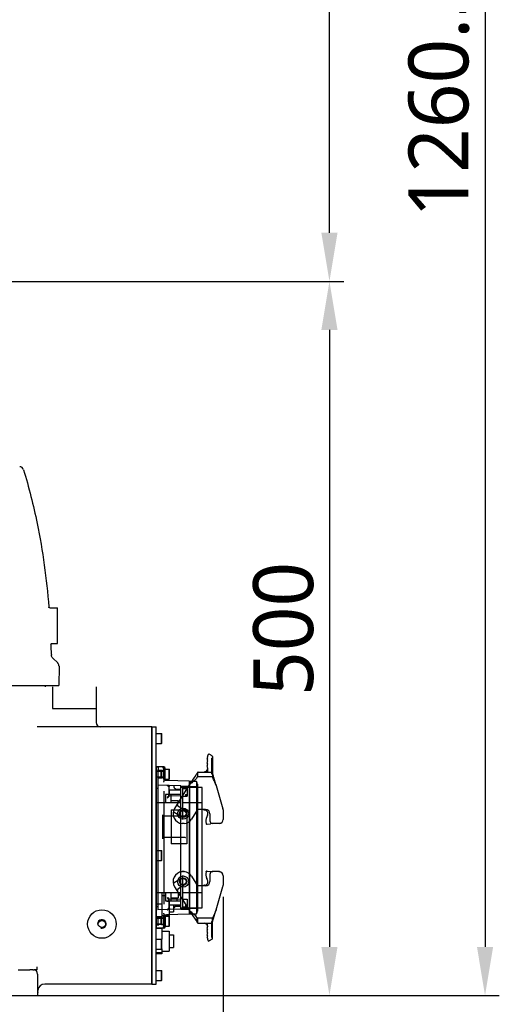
# Model space of a CAD drawing. Header units: millimetres. Extents: x 7426 to 8300, y 124 to 421.
# Tile 51 of 130: x 8040 to 8057, y 222 to 257. Entities that reach past the tile are written whole.
import ezdxf

# ---------------------------------------------------------------- set-up
doc = ezdxf.new("R2010")
doc.units = ezdxf.units.MM
doc.linetypes.add('BANKLINE1', pattern=[5.5, 4, -1.5])
doc.layers.add('00_COMPONENTS', color=7, linetype='BANKLINE1')
doc.layers.add('外形图', color=7, linetype='Continuous')
doc.styles.add('微软雅黑', font='msyh.ttc')
doc.dimstyles.new('尺寸标注_1_20比例', dxfattribs={"dimtxt": 2.1, "dimasz": 1.7, "dimexe": 0.5, "dimexo": 0.4, "dimgap": 0.5, "dimtad": 1, "dimdec": 1, "dimlfac": 20, "dimdsep": 46, "dimtxsty": '微软雅黑', "dimcen": 0.09, "dimadec": 0, "dimazin": 0, "dimtp": 0.01, "dimtm": 0.01, "dimtfac": 1, "dimtdec": 1, "dimtofl": 0, "dimtmove": 0, "dimatfit": 3, "dimfxl": 1, "dimtolj": 1, "dimarcsym": 0})

# ---------------------------------------------------------------- blocks, each defined once
blk = doc.blocks.new('*D1463')
at = {"layer": 'Defpoints', "color": 0}
for p in [(8040.761, 247.468), (8040.304, 222.468), (8051.129, 222.468)]:
    blk.add_point(p, dxfattribs=at)
at = {"layer": '外形图', "color": 0, "linetype": 'Continuous', "lineweight": -2}
for p, q in [((8041.161, 247.468), (8051.629, 247.468)), ((8051.129, 245.768), (8051.129, 224.168)), ((8040.704, 222.468), (8051.629, 222.468))]:
    blk.add_line(p, q, dxfattribs=at)
at = {"layer": '外形图', "color": 0}
for points in [[(8051.413, 245.768), (8050.846, 245.768), (8051.129, 247.468)], [(8050.846, 224.168), (8051.413, 224.168), (8051.129, 222.468)]]:
    blk.add_solid(points, dxfattribs=at)
at = {"layer": '外形图', "color": 0, "insert": (8048.458, 235.301), "char_height": 2.1, "attachment_point": 2, "rotation": 90, "style": '微软雅黑'}
blk.add_mtext('\\A1;500', dxfattribs=at)
blk = doc.blocks.new('*D1464')
at = {"layer": 'Defpoints', "color": 0}
for p in [(8029.55, 277.969), (8051.129, 277.969), (8033.657, 247.468)]:
    blk.add_point(p, dxfattribs=at)
at = {"layer": '外形图', "color": 0, "linetype": 'Continuous', "lineweight": -2}
for p, q in [((8029.95, 277.969), (8051.629, 277.969)), ((8051.129, 249.168), (8051.129, 276.269)), ((8034.057, 247.468), (8051.629, 247.468))]:
    blk.add_line(p, q, dxfattribs=at)
at = {"layer": '外形图', "color": 0}
for points in [[(8051.413, 276.269), (8050.846, 276.269), (8051.129, 277.969)], [(8050.846, 249.168), (8051.413, 249.168), (8051.129, 247.468)]]:
    blk.add_solid(points, dxfattribs=at)
at = {"layer": '外形图', "color": 0, "insert": (8048.448, 262.719), "char_height": 2.1, "attachment_point": 2, "rotation": 90, "style": '微软雅黑'}
blk.add_mtext('\\A1;610', dxfattribs=at)
blk = doc.blocks.new('*D1472')
at = {"layer": 'Defpoints', "color": 0}
for p in [(8026.827, 285.494), (8039.95, 222.468), (8056.58, 222.468)]:
    blk.add_point(p, dxfattribs=at)
at = {"layer": '外形图', "color": 0, "linetype": 'Continuous', "lineweight": -2}
for p, q in [((8027.227, 285.494), (8057.08, 285.494)), ((8056.58, 283.794), (8056.58, 224.168)), ((8040.35, 222.468), (8057.08, 222.468))]:
    blk.add_line(p, q, dxfattribs=at)
at = {"layer": '外形图', "color": 0}
for points in [[(8056.864, 283.794), (8056.297, 283.794), (8056.58, 285.494)], [(8056.297, 224.168), (8056.864, 224.168), (8056.58, 222.468)]]:
    blk.add_solid(points, dxfattribs=at)
at = {"layer": '外形图', "color": 0, "insert": (8053.898, 253.981), "char_height": 2.1, "attachment_point": 2, "rotation": 90, "style": '微软雅黑'}
blk.add_mtext('\\A1;1260.5', dxfattribs=at)
blk = doc.blocks.new('*D1473')
at = {"layer": 'Defpoints', "color": 0}
for p in [(8047.403, 226.326), (8033.657, 222.548), (8033.657, 208.882)]:
    blk.add_point(p, dxfattribs=at)
at = {"layer": '外形图', "color": 0, "linetype": 'Continuous', "lineweight": -2}
for p, q in [((8047.403, 225.926), (8047.403, 208.382)), ((8033.657, 222.148), (8033.657, 208.382)), ((8045.703, 208.882), (8035.357, 208.882))]:
    blk.add_line(p, q, dxfattribs=at)
at = {"layer": '外形图', "color": 0}
for points in [[(8035.357, 209.165), (8035.357, 208.599), (8033.657, 208.882)], [(8045.703, 208.599), (8045.703, 209.165), (8047.403, 208.882)]]:
    blk.add_solid(points, dxfattribs=at)
at = {"layer": '外形图', "color": 0, "insert": (8040.558, 211.554), "char_height": 2.1, "attachment_point": 2, "style": '微软雅黑'}
blk.add_mtext('\\A1;\\A1;275', dxfattribs=at)
blk = doc.blocks.new('*D1487')
at = {"layer": '00_COMPONENTS', "color": 0, "linetype": 'ByBlock', "lineweight": -2, "ltscale": 20}
for p, q in [((8030.282, 223.318), (8030.282, 217.655)), ((8037.032, 223.318), (8037.032, 217.655)), ((8031.982, 218.155), (8035.332, 218.155)), ((8037.032, 218.155), (8044.199, 218.155))]:
    blk.add_line(p, q, dxfattribs=at)
at = {"layer": '00_COMPONENTS', "color": 0}
for points in [[(8031.982, 218.439), (8031.982, 217.872), (8030.282, 218.155)], [(8035.332, 217.872), (8035.332, 218.439), (8037.032, 218.155)]]:
    blk.add_solid(points, dxfattribs=at)
at = {"layer": 'Defpoints', "color": 0}
for p in [(8030.282, 223.718), (8037.032, 223.718), (8037.032, 218.155)]:
    blk.add_point(p, dxfattribs=at)
at = {"layer": '00_COMPONENTS', "color": 0, "insert": (8041.5, 219.747), "char_height": 2.1, "attachment_point": 5, "style": '微软雅黑'}
blk.add_mtext('\\A1;135', dxfattribs=at)

msp = doc.modelspace()

# ---------------------------------------------------------------- linework, layer by layer
at = {"layer": '外形图', "linetype": 'Continuous'}
for p, q in [((8041.2994, 236.0677), (8041.3017, 236.04)), ((8041.3303, 236.0432), (8041.6075, 236.0432)), ((8041.6075, 234.7932), (8041.6075, 236.0432)), ((8041.3785, 234.7784), (8041.3789, 234.7678)), ((8041.4109, 234.7932), (8041.6075, 234.7932)), ((8041.3914, 234.4083), (8041.3912, 234.4182)), ((8041.6115, 234.1089), (8041.4371, 234.2786)), ((8041.6569, 234.0014), (8041.6531, 233.3182)), ((8024.4073, 233.3182), (8041.6531, 233.3182)), ((8041.1825, 233.2682), (8041.1825, 233.3182)), ((8041.4282, 233.2682), (8041.4282, 232.5182)), ((8042.9554, 233.2682), (8042.9554, 232.5182)), ((8041.4282, 232.5182), (8042.9554, 232.5182)), ((8042.9575, 232.5182), (8042.9575, 232.0182)), ((8044.9075, 231.8682), (8040.8876, 231.8682)), ((8044.9075, 231.8682), (8045.0575, 231.8682)), ((8044.9075, 231.8682), (8044.9075, 222.868)), ((8044.9075, 222.868), (8044.9075, 231.8682)), ((8045.0575, 222.868), (8045.0575, 231.8682)), ((8045.0575, 231.6432), (8045.25, 231.6432)), ((8045.25, 231.6432), (8045.2575, 231.6357)), ((8045.25, 231.2931), (8045.25, 231.6432)), ((8045.2575, 231.3007), (8045.2575, 231.6357)), ((8045.0575, 231.2931), (8045.25, 231.2931)), ((8045.25, 231.2931), (8045.2575, 231.3006)), ((8046.8622, 230.8086), (8046.843, 230.7877)), ((8046.8622, 230.7701), (8046.843, 230.7877)), ((8046.8622, 230.7701), (8046.843, 230.7492)), ((8046.8622, 230.7316), (8046.843, 230.7492)), ((8046.8622, 230.7316), (8046.843, 230.7107)), ((8046.8622, 230.6931), (8046.843, 230.7107)), ((8046.8622, 230.6931), (8046.843, 230.6722)), ((8046.8622, 230.6546), (8046.843, 230.6722)), ((8046.8622, 230.6546), (8046.843, 230.6337)), ((8046.8622, 230.6161), (8046.843, 230.6337)), ((8046.8854, 230.9039), (8046.8522, 230.8508)), ((8046.8522, 230.8508), (8046.8522, 230.8178)), ((8046.8622, 230.8086), (8046.8522, 230.8178)), ((8047.0154, 230.8521), (8046.9198, 230.9118)), ((8046.9976, 230.7756), (8047.0272, 230.7756)), ((8046.9976, 230.7756), (8046.9976, 230.2256)), ((8047.0272, 230.8309), (8047.0272, 230.1156)), ((8045.0575, 230.4681), (8045.1325, 230.4681)), ((8045.1225, 230.4676), (8045.0575, 230.4676)), ((8045.0575, 230.4676), (8045.0575, 224.8186)), ((8045.2225, 230.3231), (8045.0575, 230.3231)), ((8045.0575, 230.3181), (8045.3225, 230.3181)), ((8045.3225, 230.4681), (8045.1225, 230.4681)), ((8045.1225, 230.3831), (8045.1225, 230.0531)), ((8045.1325, 230.4681), (8045.1325, 230.3181)), ((8045.1325, 230.3556), (8045.2775, 230.3556)), ((8045.2225, 230.3231), (8045.2225, 230.1131)), ((8045.2325, 230.3106), (8045.2225, 230.3106)), ((8045.2325, 230.3106), (8045.25, 230.3256)), ((8045.2325, 230.3106), (8045.2325, 230.1256)), ((8045.25, 230.3306), (8045.3225, 230.3306)), ((8045.25, 230.3306), (8045.25, 230.1056)), ((8045.2775, 230.3556), (8045.2825, 230.3506)), ((8045.2775, 230.3181), (8045.2775, 230.3556)), ((8045.2825, 230.3181), (8045.2825, 230.3506)), ((8045.3225, 230.4181), (8045.3225, 229.9617)), ((8045.3225, 230.3931), (8045.515, 230.3931)), ((8045.3225, 230.0431), (8045.3225, 230.3931)), ((8045.3725, 230.0047), (8045.3725, 230.4181)), ((8045.515, 230.3931), (8045.5225, 230.3856)), ((8045.515, 230.0431), (8045.515, 230.3931)), ((8045.5225, 230.0506), (8045.5225, 230.3856)), ((8046.527, 230.2906), (8047.0023, 230.2906)), ((8046.7561, 230.2907), (8046.7522, 230.2906)), ((8046.8622, 230.6161), (8046.843, 230.5952)), ((8046.8622, 230.5776), (8046.843, 230.5952)), ((8046.8622, 230.5776), (8046.843, 230.5567)), ((8046.8622, 230.5391), (8046.843, 230.5567)), ((8046.8622, 230.5391), (8046.843, 230.5182)), ((8046.8622, 230.5006), (8046.843, 230.5182)), ((8046.8622, 230.5006), (8046.843, 230.4797)), ((8046.8622, 230.4621), (8046.843, 230.4797)), ((8046.8622, 230.4621), (8046.843, 230.4412)), ((8046.8622, 230.4236), (8046.843, 230.4412)), ((8046.8522, 230.3906), (8046.8517, 230.3837)), ((8046.8622, 230.4236), (8046.8522, 230.4127)), ((8046.8522, 230.4127), (8046.8522, 230.3906)), ((8046.8522, 230.3906), (8046.8522, 230.2906)), ((8045.0575, 230.1181), (8045.3225, 230.1181)), ((8045.2225, 230.1131), (8045.0575, 230.1131)), ((8045.1325, 229.2256), (8045.1325, 230.1181)), ((8045.1325, 230.0806), (8045.2775, 230.0806)), ((8045.2325, 230.1256), (8045.2225, 230.1256)), ((8045.2325, 230.1256), (8045.25, 230.1106)), ((8045.25, 230.1056), (8045.3225, 230.1056)), ((8045.2775, 230.1181), (8045.2775, 230.0806)), ((8045.2775, 230.0806), (8045.2825, 230.0856)), ((8045.2825, 230.1181), (8045.2825, 230.0856)), ((8045.3225, 230.0431), (8045.515, 230.0431)), ((8045.3235, 229.9393), (8045.3225, 229.9617)), ((8046.21, 229.9706), (8045.4199, 229.9913)), ((8045.515, 230.0431), (8045.5225, 230.0506)), ((8046.21, 229.9706), (8046.21, 225.3156)), ((8046.4772, 229.9631), (8046.2225, 229.9631)), ((8046.2225, 229.9631), (8046.2225, 225.3231)), ((8046.2833, 229.9359), (8046.2569, 229.8958)), ((8046.309, 229.9745), (8046.2833, 229.9359)), ((8046.3339, 230.0114), (8046.309, 229.9745)), ((8046.4628, 230.2012), (8046.4476, 230.1785)), ((8046.4772, 229.9631), (8046.4772, 225.3231)), ((8046.5022, 230.2657), (8046.5021, 230.1156)), ((8047.0272, 230.1156), (8046.5022, 230.1156)), ((8046.9976, 230.2256), (8047.0272, 230.2256)), ((8047.0346, 230.245), (8047.0312, 230.2568)), ((8047.0646, 230.1442), (8047.0346, 230.245)), ((8047.0797, 230.0936), (8047.0646, 230.1442)), ((8047.154, 229.8478), (8047.0797, 230.0936)), ((8045.1225, 229.7181), (8045.0575, 229.7181)), ((8045.925, 229.8031), (8045.1225, 229.8241)), ((8045.1225, 229.8241), (8045.1225, 225.4621)), ((8045.3225, 229.6189), (8045.3225, 225.6674)), ((8045.4585, 229.8144), (8045.4488, 229.8156)), ((8045.4917, 229.789), (8045.4853, 229.7984)), ((8045.496, 229.7779), (8045.4917, 229.789)), ((8045.4975, 229.7656), (8045.496, 229.7779)), ((8045.4975, 229.7653), (8045.4975, 229.4788)), ((8045.4975, 229.6556), (8045.5225, 229.6556)), ((8045.925, 229.6556), (8045.5225, 229.6556)), ((8045.5225, 229.5056), (8045.5225, 229.6556)), ((8045.68, 229.8095), (8045.68, 229.7726)), ((8046.2194, 229.8381), (8045.7057, 229.0161)), ((8045.7531, 229.6976), (8045.925, 229.6931)), ((8045.925, 229.7981), (8046.21, 229.8031)), ((8045.925, 229.7506), (8045.925, 229.8031)), ((8046.6751, 229.7506), (8045.925, 229.7506)), ((8045.925, 229.2256), (8045.925, 229.7506)), ((8045.985, 229.7506), (8045.985, 228.6239)), ((8045.985, 229.7181), (8046.1475, 229.7181)), ((8046.1475, 229.7181), (8046.1475, 229.4431)), ((8046.2225, 229.9056), (8046.21, 229.9056)), ((8046.2225, 229.8406), (8046.21, 229.8406)), ((8046.2569, 229.8958), (8046.2194, 229.8381)), ((8046.2194, 229.8381), (8046.2406, 229.8249)), ((8046.4772, 229.7681), (8046.2225, 229.7681)), ((8046.5026, 229.8656), (8046.5026, 225.4206)), ((8046.6751, 225.5356), (8046.6751, 229.7506)), ((8047.1569, 229.8381), (8047.133, 229.8309)), ((8047.1569, 229.8381), (8047.154, 229.8478)), ((8047.1569, 229.838), (8047.1634, 229.8156)), ((8047.1634, 229.8156), (8047.3968, 229.0017)), ((8045.925, 229.5056), (8045.385, 229.5056)), ((8045.385, 229.5056), (8045.385, 229.2256)), ((8045.4993, 229.4705), (8045.4975, 229.4788)), ((8045.5219, 229.4574), (8045.5097, 229.461)), ((8045.925, 229.4469), (8045.5219, 229.4574)), ((8045.57, 229.5056), (8045.57, 229.2256)), ((8045.57, 229.2956), (8045.835, 229.2956)), ((8045.835, 229.2256), (8045.835, 229.2956)), ((8045.985, 229.4431), (8046.1475, 229.4431)), ((8046.0925, 229.4986), (8046.1475, 229.4986)), ((8046.0925, 229.4986), (8046.0925, 229.4703)), ((8046.1475, 229.4703), (8046.0925, 229.4703)), ((8045.0575, 229.2256), (8045.925, 229.2256)), ((8045.589, 228.9656), (8045.589, 227.7706)), ((8046.1325, 228.9576), (8045.589, 228.9576)), ((8045.935, 228.7225), (8045.6586, 228.8952)), ((8045.7998, 229.1666), (8045.8157, 229.0977)), ((8046.0701, 228.9387), (8045.8157, 229.0977)), ((8045.925, 226.0606), (8045.925, 229.2256)), ((8045.985, 229.2244), (8046.6751, 229.2244)), ((8046.1325, 228.9576), (8046.1325, 227.7786)), ((8046.509, 228.9806), (8046.2994, 228.6451)), ((8046.5053, 228.9877), (8046.5081, 228.9825)), ((8046.509, 228.9806), (8046.508, 228.9826)), ((8046.7925, 228.9806), (8046.509, 228.9806)), ((8046.7274, 228.9806), (8046.7274, 228.9567)), ((8046.7474, 228.9567), (8046.7274, 228.9567)), ((8047.4026, 228.9604), (8047.4026, 228.6306)), ((8045.1225, 228.692), (8045.1225, 228.5958)), ((8045.2925, 227.9481), (8045.2925, 228.7881)), ((8046.0775, 228.7406), (8045.2925, 228.7406)), ((8046.8609, 228.779), (8046.8355, 228.7243)), ((8046.9426, 228.8306), (8046.9426, 228.5806)), ((8046.0381, 228.4824), (8045.967, 228.4824)), ((8046.815, 228.4858), (8046.8164, 228.4803)), ((8046.8153, 228.4858), (8046.8159, 228.481)), ((8046.8439, 228.462), (8046.9614, 228.4779)), ((8047.2758, 228.4824), (8047.0236, 228.4824)), ((8045.1225, 228.1581), (8045.1225, 228.0299)), ((8046.0775, 227.9956), (8045.2925, 227.9956)), ((8045.0575, 227.5431), (8045.25, 227.5431)), ((8045.25, 227.5431), (8045.2575, 227.5356)), ((8045.25, 227.1931), (8045.25, 227.5431)), ((8045.2575, 227.2006), (8045.2575, 227.5356)), ((8046.1325, 227.7786), (8045.589, 227.7786)), ((8045.0575, 227.1931), (8045.25, 227.1931)), ((8045.25, 227.1931), (8045.2575, 227.2006)), ((8045.935, 226.5637), (8045.6586, 226.391)), ((8046.0381, 226.8038), (8045.967, 226.8038)), ((8045.9677, 226.7965), (8045.9674, 226.8019)), ((8045.9683, 226.7788), (8045.968, 226.7884)), ((8045.985, 226.6623), (8045.985, 225.5356)), ((8046.0374, 226.7965), (8046.0378, 226.8019)), ((8046.0378, 226.8019), (8046.0381, 226.8038)), ((8046.2994, 226.6411), (8046.509, 226.3056)), ((8046.8164, 226.8059), (8046.815, 226.8004)), ((8046.8153, 226.8004), (8046.8159, 226.8052)), ((8046.8609, 226.5072), (8046.8355, 226.5619)), ((8046.8439, 226.8242), (8046.9614, 226.8083)), ((8046.9426, 226.7056), (8046.9426, 226.4556)), ((8047.2758, 226.8038), (8047.0236, 226.8038)), ((8047.2744, 226.7884), (8047.2737, 226.7788)), ((8047.4026, 226.6556), (8047.4026, 226.3259)), ((8045.7057, 226.2701), (8046.2194, 225.4481)), ((8045.8157, 226.1885), (8045.7998, 226.1196)), ((8046.0701, 226.3475), (8045.8157, 226.1885)), ((8046.508, 226.3036), (8046.5053, 226.2985)), ((8046.5081, 226.3037), (8046.509, 226.3056)), ((8046.7925, 226.3056), (8046.509, 226.3056)), ((8046.7474, 226.3295), (8046.7274, 226.3295)), ((8046.7274, 226.3295), (8046.7274, 226.3056)), ((8047.1634, 225.4706), (8047.3968, 226.2845)), ((8045.925, 226.0606), (8045.0575, 226.0606)), ((8045.2575, 226.0606), (8045.2575, 225.1746)), ((8045.2575, 225.9681), (8045.385, 225.9681)), ((8045.385, 226.0606), (8045.385, 225.7806)), ((8045.4975, 225.8038), (8045.5008, 225.8161)), ((8045.4975, 225.8074), (8045.4993, 225.8157)), ((8045.4975, 225.8074), (8045.4975, 225.5209)), ((8045.925, 225.8393), (8045.5219, 225.8288)), ((8045.57, 226.0606), (8045.57, 225.7806)), ((8045.57, 225.8906), (8045.835, 225.8906)), ((8045.785, 225.8906), (8045.785, 225.7806)), ((8045.835, 226.0606), (8045.835, 225.8906)), ((8045.925, 225.5356), (8045.925, 226.0606)), ((8046.6751, 226.0618), (8045.985, 226.0618)), ((8045.985, 225.8431), (8046.1475, 225.8431)), ((8046.1475, 225.8431), (8046.1475, 225.5681)), ((8045.2575, 225.6577), (8045.0575, 225.6577)), ((8045.1225, 225.5681), (8045.0575, 225.5681)), ((8045.925, 225.4831), (8045.1225, 225.4621)), ((8045.385, 225.7806), (8045.925, 225.7806)), ((8045.435, 225.7806), (8045.435, 225.7606)), ((8045.5225, 225.7606), (8045.435, 225.7606)), ((8045.4699, 225.7606), (8045.4699, 225.7806)), ((8045.4771, 225.4802), (8045.4851, 225.4876)), ((8045.4913, 225.4964), (8045.485, 225.4874)), ((8045.4851, 225.4876), (8045.4916, 225.497)), ((8045.4916, 225.497), (8045.496, 225.5081)), ((8045.496, 225.5081), (8045.4975, 225.5206)), ((8045.4975, 225.6306), (8045.5225, 225.6306)), ((8045.5052, 225.7806), (8045.5052, 225.7606)), ((8045.515, 225.7606), (8045.515, 225.2681)), ((8045.5225, 225.6306), (8045.5225, 225.7806)), ((8045.925, 225.6306), (8045.5225, 225.6306)), ((8045.665, 225.6306), (8045.665, 225.3931)), ((8045.68, 225.4767), (8045.68, 225.5136)), ((8045.7531, 225.5886), (8045.925, 225.5931)), ((8045.925, 225.5356), (8046.6751, 225.5356)), ((8045.925, 225.4831), (8045.925, 225.5356)), ((8045.925, 225.4881), (8046.21, 225.4831)), ((8045.985, 225.5681), (8046.1475, 225.5681)), ((8046.0925, 225.6235), (8046.1475, 225.6235)), ((8046.0925, 225.6235), (8046.0925, 225.5952)), ((8046.1475, 225.5952), (8046.0925, 225.5952)), ((8046.2225, 225.4456), (8046.21, 225.4456)), ((8046.2194, 225.4481), (8046.2406, 225.4613)), ((8046.2194, 225.4481), (8046.2415, 225.414)), ((8046.2225, 225.5181), (8046.4772, 225.5181)), ((8047.1569, 225.4481), (8047.133, 225.4553)), ((8047.154, 225.4383), (8047.1569, 225.4482)), ((8047.1634, 225.4706), (8047.1569, 225.4481)), ((8045.2575, 225.2143), (8045.0575, 225.2143)), ((8045.2575, 225.1746), (8045.0575, 225.1746)), ((8045.2225, 225.1731), (8045.0575, 225.1731)), ((8045.0575, 225.1681), (8045.3225, 225.1681)), ((8045.1225, 225.2331), (8045.1225, 224.9031)), ((8045.2225, 225.1731), (8045.2225, 224.9631)), ((8045.2325, 225.1606), (8045.2225, 225.1606)), ((8045.2325, 225.1606), (8045.25, 225.1756)), ((8045.2325, 225.1606), (8045.2325, 224.9756)), ((8045.25, 225.1806), (8045.3225, 225.1806)), ((8045.25, 225.1806), (8045.25, 224.9556)), ((8045.2575, 225.2681), (8045.515, 225.2681)), ((8045.3225, 225.3245), (8045.3235, 225.3469)), ((8045.3225, 225.3245), (8045.3225, 224.8681)), ((8045.3225, 225.2431), (8045.515, 225.2431)), ((8045.3225, 224.8931), (8045.3225, 225.2431)), ((8045.3225, 225.1949), (8045.3256, 225.2193)), ((8045.3725, 225.2731), (8045.3525, 225.2731)), ((8045.3525, 225.2731), (8045.3525, 225.0989)), ((8045.3725, 225.2198), (8045.3525, 225.2198)), ((8045.3725, 225.2157), (8045.3525, 225.2157)), ((8045.3725, 225.2119), (8045.3525, 225.2119)), ((8045.3725, 225.2095), (8045.3525, 225.2095)), ((8045.3725, 225.2062), (8045.3525, 225.2062)), ((8045.3725, 225.2036), (8045.3525, 225.2036)), ((8045.3725, 225.1985), (8045.3525, 225.1985)), ((8045.3725, 225.1947), (8045.3525, 225.1947)), ((8045.3725, 225.1904), (8045.3525, 225.1904)), ((8045.3725, 225.1706), (8045.3525, 225.1706)), ((8045.3725, 225.1559), (8045.3525, 225.1559)), ((8045.3725, 225.1168), (8045.3525, 225.1168)), ((8045.3725, 225.2815), (8045.3725, 225.0991)), ((8046.21, 225.3156), (8045.4199, 225.2949)), ((8045.515, 225.3931), (8045.665, 225.3931)), ((8045.515, 225.2431), (8045.5225, 225.2356)), ((8045.515, 224.8931), (8045.515, 225.2431)), ((8045.5225, 224.9006), (8045.5225, 225.2356)), ((8046.2225, 225.3806), (8046.21, 225.3806)), ((8046.2225, 225.3231), (8046.4772, 225.3231)), ((8046.2415, 225.414), (8046.276, 225.3613)), ((8046.276, 225.3613), (8046.2984, 225.3275)), ((8046.2984, 225.3275), (8046.3202, 225.295)), ((8046.3202, 225.295), (8046.4473, 225.1082)), ((8046.4846, 225.1377), (8046.5022, 225.1378)), ((8046.5022, 225.1624), (8046.4847, 225.1593)), ((8046.4847, 225.1593), (8046.4847, 225.0343)), ((8046.4847, 225.1465), (8046.5022, 225.1508)), ((8046.5022, 225.1437), (8046.4847, 225.1468)), ((8046.4847, 225.1405), (8046.5022, 225.1374)), ((8046.4847, 225.1336), (8046.5022, 225.1357)), ((8046.5022, 225.1347), (8046.4847, 225.1355)), ((8046.4947, 225.1218), (8046.4847, 225.1253)), ((8046.4847, 225.1218), (8046.5022, 225.1249)), ((8046.5022, 225.1062), (8046.4847, 225.1093)), ((8046.5021, 225.1706), (8046.5022, 225.0205)), ((8047.0272, 225.1706), (8046.5022, 225.1706)), ((8047.0272, 224.4553), (8047.0272, 225.1706)), ((8047.036, 225.0459), (8047.0943, 225.2414)), ((8047.0943, 225.2414), (8047.154, 225.4384)), ((8045.0575, 224.9681), (8045.3225, 224.9681)), ((8045.2225, 224.9631), (8045.0575, 224.9631)), ((8045.1225, 224.8186), (8045.0575, 224.8186)), ((8045.2575, 224.8115), (8045.0575, 224.8115)), ((8045.3225, 224.8181), (8045.1225, 224.8181)), ((8045.2325, 224.9756), (8045.2225, 224.9756)), ((8045.2325, 224.9756), (8045.25, 224.9606)), ((8045.25, 224.9556), (8045.3225, 224.9556)), ((8045.2575, 224.8115), (8045.2575, 224.4356)), ((8045.3225, 224.8931), (8045.515, 224.8931)), ((8045.3725, 225.0995), (8045.3525, 225.0995)), ((8045.3725, 225.0991), (8045.3525, 225.0991)), ((8045.3525, 225.0989), (8045.3525, 225.0702)), ((8045.3725, 225.0986), (8045.3525, 225.0986)), ((8045.3725, 225.0976), (8045.3525, 225.0976)), ((8045.3725, 225.0877), (8045.3525, 225.0877)), ((8045.3525, 225.087), (8045.3725, 225.087)), ((8045.3525, 225.0852), (8045.3725, 225.0852)), ((8045.3525, 225.084), (8045.3725, 225.084)), ((8045.3525, 225.083), (8045.3725, 225.083)), ((8045.3525, 225.0814), (8045.3725, 225.0814)), ((8045.3525, 225.0807), (8045.3725, 225.0807)), ((8045.3525, 225.077), (8045.3725, 225.077)), ((8045.3525, 225.0763), (8045.3725, 225.0763)), ((8045.3525, 225.0713), (8045.3725, 225.0713)), ((8045.3725, 225.0702), (8045.3525, 225.0702)), ((8045.3525, 225.0702), (8045.3525, 224.8731)), ((8045.3525, 225.0688), (8045.3725, 225.0688)), ((8045.3725, 225.0681), (8045.3525, 225.0681)), ((8045.3525, 225.0674), (8045.3725, 225.0674)), ((8045.3525, 225.061), (8045.3725, 225.061)), ((8045.3525, 225.0575), (8045.3725, 225.0575)), ((8045.3525, 225.052), (8045.3725, 225.052)), ((8045.3525, 225.0495), (8045.3725, 225.0495)), ((8045.3525, 225.0485), (8045.3725, 225.0485)), ((8045.3525, 225.0323), (8045.3725, 225.0323)), ((8045.3525, 224.9932), (8045.3725, 224.9932)), ((8045.3525, 224.9784), (8045.3725, 224.9784)), ((8045.3525, 224.9289), (8045.3725, 224.9289)), ((8045.3525, 224.8731), (8045.3725, 224.8731)), ((8045.3725, 225.0991), (8045.3725, 225.0702)), ((8045.3725, 225.0702), (8045.3725, 224.8681)), ((8045.515, 224.8931), (8045.5225, 224.9006)), ((8046.5022, 225.0999), (8046.4847, 225.0968)), ((8046.4847, 225.0899), (8046.5022, 225.0895)), ((8046.5022, 225.0874), (8046.4847, 225.0843)), ((8046.5022, 225.0812), (8046.4847, 225.0843)), ((8046.4847, 225.0718), (8046.5022, 225.0687)), ((8046.4847, 225.0468), (8046.5022, 225.0499)), ((8046.4847, 225.0343), (8046.5022, 225.0312)), ((8046.527, 224.9956), (8047.0023, 224.9956)), ((8046.752, 224.9956), (8046.7546, 224.9955)), ((8046.8622, 224.8626), (8046.843, 224.845)), ((8046.8622, 224.8241), (8046.843, 224.845)), ((8046.8622, 224.8241), (8046.843, 224.8065)), ((8046.8622, 224.7856), (8046.843, 224.8065)), ((8046.8622, 224.7856), (8046.843, 224.768)), ((8046.8622, 224.7471), (8046.843, 224.768)), ((8046.8465, 224.9266), (8046.8493, 224.9166)), ((8046.8517, 224.9025), (8046.8522, 224.8956)), ((8046.8522, 224.8956), (8046.8522, 224.9956)), ((8046.8522, 224.8956), (8046.8522, 224.8735)), ((8046.8622, 224.8626), (8046.8522, 224.8735)), ((8046.9976, 225.0606), (8047.0272, 225.0606)), ((8046.9976, 225.0606), (8046.9976, 224.5106)), ((8047.0288, 225.0211), (8047.0317, 225.0311)), ((8047.0317, 225.0311), (8047.036, 225.0459)), ((8045.0575, 224.4431), (8045.25, 224.4431)), ((8045.25, 224.4431), (8045.2575, 224.4356)), ((8045.25, 224.0931), (8045.25, 224.4431)), ((8045.2575, 224.7181), (8045.515, 224.7181)), ((8045.2575, 224.1006), (8045.2575, 224.4356)), ((8045.515, 224.7181), (8045.515, 224.0181)), ((8045.515, 224.5931), (8045.665, 224.5931)), ((8045.665, 224.5931), (8045.665, 224.1431)), ((8046.8622, 224.7471), (8046.843, 224.7295)), ((8046.8622, 224.7086), (8046.843, 224.7295)), ((8046.8622, 224.7086), (8046.843, 224.691)), ((8046.8622, 224.6701), (8046.843, 224.691)), ((8046.8622, 224.6701), (8046.843, 224.6525)), ((8046.8622, 224.6316), (8046.843, 224.6525)), ((8046.8622, 224.6316), (8046.843, 224.614)), ((8046.8622, 224.5931), (8046.843, 224.614)), ((8046.8622, 224.5931), (8046.843, 224.5755)), ((8046.8622, 224.5546), (8046.843, 224.5755)), ((8046.8622, 224.5546), (8046.843, 224.537)), ((8046.8622, 224.5161), (8046.843, 224.537)), ((8046.8622, 224.5161), (8046.843, 224.4985)), ((8046.8622, 224.4776), (8046.843, 224.4985)), ((8046.8622, 224.4776), (8046.8522, 224.4685)), ((8046.8522, 224.4685), (8046.8522, 224.4354)), ((8046.8522, 224.4354), (8046.8854, 224.3823)), ((8047.0154, 224.4341), (8046.9198, 224.3744)), ((8046.9976, 224.5106), (8047.0272, 224.5106)), ((8045.0575, 224.0931), (8045.25, 224.0931)), ((8045.25, 224.0931), (8045.2575, 224.1006)), ((8045.2575, 224.1006), (8045.2575, 223.9246)), ((8045.515, 224.1431), (8045.665, 224.1431)), ((8045.2575, 223.9643), (8045.0575, 223.9643)), ((8045.2575, 223.9246), (8045.0575, 223.9246)), ((8045.2575, 224.0181), (8045.515, 224.0181)), ((8040.8905, 223.368), (8040.8905, 223.4741)), ((8040.2226, 223.368), (8040.6303, 223.368)), ((8040.741, 223.368), (8040.6303, 223.368)), ((8040.741, 223.368), (8040.782, 223.368)), ((8040.8905, 223.368), (8040.782, 223.368)), ((8040.9075, 223.218), (8040.9075, 222.468)), ((8045.0575, 223.343), (8045.25, 223.343)), ((8045.25, 223.343), (8045.2575, 223.3355)), ((8045.25, 222.993), (8045.25, 223.343)), ((8045.2575, 223.0005), (8045.2575, 223.3355)), ((8040.9106, 222.6422), (8040.9273, 222.7155)), ((8044.9075, 222.868), (8041.1575, 222.868)), ((8044.9075, 222.868), (8045.0575, 222.868)), ((8045.0575, 222.993), (8045.25, 222.993)), ((8045.25, 222.993), (8045.2575, 223.0005)), ((8035.6574, 222.468), (8040.9075, 222.468))]:
    msp.add_line(p, q, dxfattribs=at)
for points in [[(8041.3303, 236.0432), (8041.3048, 236.0506), (8041.2921, 236.0629), (8041.2898, 236.0669)], [(8041.3691, 234.7673), (8041.3687, 234.7655), (8041.3712, 234.771), (8041.3857, 234.7859), (8041.4109, 234.7932)], [(8041.4371, 234.2786), (8041.4209, 234.2971), (8041.408, 234.3182)], [(8047.0272, 230.8309), (8047.024, 230.843), (8047.0154, 230.8521)], [(8046.527, 230.2906), (8046.5143, 230.2872), (8046.5057, 230.2787), (8046.5028, 230.2717), (8046.5022, 230.2692)], [(8046.8519, 230.3854), (8046.8502, 230.374), (8046.8473, 230.362), (8046.8428, 230.3498), (8046.8366, 230.3379), (8046.8288, 230.327), (8046.8201, 230.3176), (8046.8109, 230.3099), (8046.8013, 230.3038), (8046.7916, 230.2989), (8046.7819, 230.2953), (8046.7724, 230.2928), (8046.7635, 230.2913), (8046.756, 230.2907)], [(8046.8517, 230.3837), (8046.8499, 230.3724), (8046.847, 230.3609), (8046.8428, 230.3497), (8046.8373, 230.3391), (8046.8306, 230.3292), (8046.8231, 230.3205), (8046.8149, 230.3131), (8046.8064, 230.3068), (8046.7976, 230.3018), (8046.7888, 230.2977), (8046.78, 230.2947), (8046.7714, 230.2926), (8046.7632, 230.2913)], [(8047.0273, 230.2704), (8047.0265, 230.2728), (8047.025, 230.2765), (8047.0208, 230.2826), (8047.0123, 230.2886), (8047.0023, 230.2906)], [(8045.4199, 229.9913), (8045.4011, 229.9936), (8045.3822, 229.9998), (8045.364, 230.0103), (8045.3477, 230.025), (8045.3345, 230.0439), (8045.3257, 230.0663), (8045.3225, 230.0913)], [(8046.4476, 230.1785), (8046.3693, 230.0633), (8046.3339, 230.0114)], [(8046.5022, 230.2692), (8046.5021, 230.2685), (8046.5019, 230.2678), (8046.5015, 230.2664), (8046.5008, 230.2643), (8046.4995, 230.2611), (8046.4975, 230.2569), (8046.4947, 230.2517), (8046.4911, 230.2454), (8046.4867, 230.2381), (8046.4816, 230.2301), (8046.4759, 230.2212), (8046.4696, 230.2115), (8046.4628, 230.2012)], [(8047.0312, 230.2568), (8047.028, 230.2679), (8047.0273, 230.2704)], [(8045.4506, 229.8155), (8045.4604, 229.8139), (8045.4693, 229.8106), (8045.4775, 229.8056)], [(8045.4853, 229.7984), (8045.4772, 229.8059), (8045.4681, 229.8112), (8045.4585, 229.8144)], [(8045.4851, 229.7986), (8045.4914, 229.7896), (8045.4959, 229.7785), (8045.4975, 229.7656)], [(8045.4851, 229.7986), (8045.4914, 229.7896), (8045.4959, 229.7785)], [(8045.5097, 229.461), (8045.5008, 229.4701), (8045.4975, 229.4824)], [(8045.4975, 229.4824), (8045.4998, 229.472), (8045.5058, 229.4639), (8045.5136, 229.4591), (8045.5219, 229.4574)], [(8045.4993, 229.4705), (8045.4979, 229.4749), (8045.4975, 229.4784)], [(8045.4998, 229.4721), (8045.5056, 229.464), (8045.5135, 229.4591)], [(8046.5053, 228.9877), (8046.5005, 228.9958), (8046.4951, 229.0056)], [(8046.8159, 228.481), (8046.8203, 228.4722), (8046.8267, 228.466), (8046.8349, 228.4625), (8046.8439, 228.462)], [(8047.0236, 228.4824), (8047.0242, 228.4842), (8047.0248, 228.4896)], [(8047.0262, 228.5074), (8047.0255, 228.4977), (8047.0248, 228.4896), (8047.0242, 228.4842)], [(8047.2737, 228.5074), (8047.2744, 228.4978), (8047.2748, 228.4897), (8047.2753, 228.4843), (8047.2758, 228.4824)], [(8047.2748, 228.4897), (8047.2744, 228.4978), (8047.2737, 228.5074)], [(8045.9683, 226.7788), (8045.968, 226.7884), (8045.9677, 226.7965), (8045.9674, 226.8019), (8045.967, 226.8038)], [(8046.0368, 226.7788), (8046.0372, 226.7883), (8046.0374, 226.7965)], [(8046.8159, 226.8052), (8046.8203, 226.814), (8046.8267, 226.8202), (8046.8349, 226.8237), (8046.8439, 226.8242)], [(8047.0248, 226.7966), (8047.0242, 226.802), (8047.0236, 226.8038)], [(8047.0248, 226.7966), (8047.0255, 226.7885), (8047.0262, 226.7788)], [(8047.2737, 226.7788), (8047.2744, 226.7884), (8047.2748, 226.7965)], [(8047.2758, 226.8038), (8047.2753, 226.8019), (8047.2748, 226.7965)], [(8046.4951, 226.2806), (8046.5003, 226.2902), (8046.5053, 226.2985)], [(8045.5219, 225.8288), (8045.5136, 225.8271), (8045.5058, 225.8223), (8045.4998, 225.8142), (8045.4975, 225.8038)], [(8045.4975, 225.8075), (8045.4979, 225.8111), (8045.4993, 225.8157)], [(8045.5008, 225.8161), (8045.5097, 225.8252), (8045.5219, 225.8288)], [(8045.4488, 225.4706), (8045.4584, 225.4718), (8045.468, 225.475), (8045.4771, 225.4802)], [(8045.4774, 225.4805), (8045.4692, 225.4755), (8045.4604, 225.4723), (8045.4506, 225.4707)], [(8045.4975, 225.5206), (8045.4958, 225.5076), (8045.4913, 225.4964)], [(8045.3256, 225.2193), (8045.3341, 225.2415), (8045.3471, 225.2605), (8045.3633, 225.2754)], [(8045.3633, 225.2754), (8045.3816, 225.2861), (8045.4008, 225.2925), (8045.4199, 225.2949)], [(8046.4473, 225.1082), (8046.4605, 225.0885), (8046.4666, 225.0793), (8046.4722, 225.0707), (8046.4775, 225.0626), (8046.4823, 225.0551), (8046.4866, 225.0482), (8046.4904, 225.0419), (8046.4937, 225.0363), (8046.4963, 225.0315), (8046.4984, 225.0275), (8046.4999, 225.0242), (8046.5009, 225.0217), (8046.5015, 225.0199), (8046.5019, 225.0187), (8046.502, 225.0179), (8046.5021, 225.0175), (8046.5023, 225.0167)], [(8046.4947, 225.1218), (8046.4972, 225.121), (8046.4997, 225.1203), (8046.5022, 225.1196)], [(8046.5023, 225.0167), (8046.5029, 225.0141), (8046.506, 225.0071), (8046.5145, 224.9989), (8046.527, 224.9956)], [(8046.5028, 225.0142), (8046.5058, 225.0073), (8046.5142, 224.9991), (8046.5267, 224.9956)], [(8046.7549, 224.9955), (8046.7615, 224.9951), (8046.7705, 224.9938), (8046.78, 224.9915), (8046.7899, 224.988), (8046.7998, 224.9833), (8046.8096, 224.9772), (8046.819, 224.9696), (8046.828, 224.9602), (8046.836, 224.9492), (8046.8425, 224.9371), (8046.8472, 224.9247), (8046.8502, 224.9124), (8046.8519, 224.9008)], [(8046.7606, 224.9952), (8046.7671, 224.9944), (8046.774, 224.993), (8046.7812, 224.9911)], [(8046.7884, 224.9886), (8046.7956, 224.9855), (8046.8026, 224.9817), (8046.8095, 224.9772), (8046.8161, 224.9721), (8046.8224, 224.9663), (8046.8284, 224.9598), (8046.8338, 224.9525), (8046.8388, 224.9446), (8046.843, 224.9359)], [(8046.8493, 224.9166), (8046.8507, 224.9095), (8046.8517, 224.9025)], [(8047.0023, 224.9956), (8047.0114, 224.9973), (8047.0194, 225.0022), (8047.0242, 225.0083), (8047.0261, 225.0121)], [(8047.0261, 225.0121), (8047.0269, 225.0145), (8047.0276, 225.0166)], [(8047.0276, 225.0166), (8047.0282, 225.0187), (8047.0288, 225.0211)], [(8047.0154, 224.4341), (8047.024, 224.4432), (8047.0272, 224.4553)], [(8040.9116, 222.5028), (8040.9135, 222.5123), (8040.9126, 222.5678)]]:
    msp.add_lwpolyline(points, dxfattribs=at)
for centre, radius in [((8046.0025, 228.8306), 0.1275), ((8046.0025, 228.8306), 0.12), ((8046.0025, 228.8306), 0.11), ((8046.0025, 226.4556), 0.1275), ((8046.0025, 226.4556), 0.12), ((8046.0025, 226.4556), 0.11), ((8043.1575, 224.9681), 0.5), ((8043.1575, 224.9681), 0.125)]:
    msp.add_circle(centre, radius, dxfattribs=at)
for centre, radius, start, end in [((8040.2672, 240.83), 0.15, 17.23269, 86), ((8007.5849, 233.4039), 33.8215, 1.71848, 2.31107), ((8054.1487, 234.6612), 12.7598, 181.13602, 181.2549), ((8041.508, 234.0026), 0.1483, 41.85423, 45.77233), ((8041.506, 234.0009), 0.151, 34.33002, 41.84894), ((8043.1075, 232.0182), 0.15, 180, 270), ((8046.9066, 230.8906), 0.025, 58, 148), ((8045.2725, 230.4181), 0.05, 0, 90), ((8045.3225, 230.4181), 0.05, 0, 90), ((8046.7522, 230.3906), 0.1, 270, 0), ((8047.0022, 230.2656), 0.025, 0.00164, 90), ((8045.4225, 230.0913), 0.1, 180, 240), ((8046.3026, 229.8656), 0.2, 330.8236, 29.1764), ((8045.4475, 229.7656), 0.05, 0, 88.5), ((8046.0025, 228.8306), 0.35, 148, 264.1774), ((8046.7476, 228.8317), 0.125, 335.07622, 90.07622), ((8046.7926, 228.8306), 0.15, 0, 90), ((8047.2526, 228.9604), 0.15, 0, 16), ((8046.0025, 228.8306), 0.35, 275.82228, 328), ((8046.0775, 228.7256), 0.015, 0, 90), ((8047.1529, 228.5768), 0.35, 155.07622, 195.09174), ((8047.0426, 228.5806), 0.1, 180, 259.09583), ((8047.2526, 228.6306), 0.15, 278.89875, 0), ((8046.8406, 228.4868), 0.025, 195.07622, 277.67622), ((8046.958, 228.5026), 0.025, 277.67622, 354.74988), ((8046.0775, 228.0106), 0.015, 270, 0), ((8046.8406, 226.7994), 0.025, 82.32378, 164.92378), ((8046.0025, 226.4556), 0.35, 95.8226, 212), ((8046.0025, 226.4556), 0.35, 32, 84.17772), ((8046.7476, 226.4545), 0.125, 269.92378, 24.92378), ((8047.1529, 226.7094), 0.35, 164.90826, 204.92378), ((8047.0426, 226.7056), 0.1, 100.90417, 180), ((8046.958, 226.7836), 0.025, 5.25012, 82.32378), ((8047.2526, 226.6556), 0.15, 0, 81.10125), ((8046.7926, 226.4556), 0.15, 270, 0), ((8047.2526, 226.3259), 0.15, 344, 0), ((8045.4475, 225.5206), 0.05, 271.5, 0), ((8046.3026, 225.4206), 0.2, 330.8236, 29.1764), ((8043.1575, 224.9681), 0.15, 255, 195), ((8045.4225, 225.1949), 0.1, 120, 180), ((8045.2725, 224.8681), 0.05, 270, 0), ((8045.3225, 224.8681), 0.05, 270, 0), ((8046.7522, 224.8956), 0.1, 0, 90), ((8047.0022, 225.0206), 0.025, 270, 359.99836), ((8046.9066, 224.3956), 0.025, 212, 302), ((8040.7575, 223.218), 0.15, 0, 90), ((8041.1575, 222.618), 0.25, 90, 174.34963), ((8041.1575, 222.618), 0.25, 185.73543, 191.58982)]:
    msp.add_arc(centre, radius, start, end, dxfattribs=at)
for centre in [(8046.0047, 228.8306), (8046.0047, 226.4556)]:
    msp.add_ellipse(centre, major_axis=(0.195, 0), ratio=0.9999365, dxfattribs=at)
for points in [[(8040.4104, 240.8744), (8040.6021, 240.2565), (8040.7602, 239.6274), (8040.8896, 238.9935)], [(8040.8896, 238.9935), (8041.0865, 238.0286), (8041.2181, 237.0491), (8041.2994, 236.0677)], [(8041.408, 234.3182), (8041.3981, 234.3377), (8041.3924, 234.3599), (8041.392, 234.3818)], [(8041.6501, 234.0418), (8041.6461, 234.0616), (8041.6322, 234.0832), (8041.6131, 234.0897)], [(8041.6569, 234.0014), (8041.6569, 234.0309), (8041.6474, 234.0616), (8041.6307, 234.086)], [(8046.8522, 230.3837), (8046.8541, 230.363), (8046.8728, 230.3193), (8046.8522, 230.3214)], [(8045.4488, 229.8156), (8045.4678, 229.8151), (8045.5029, 229.8156), (8045.5024, 229.7967)], [(8045.5217, 229.7589), (8045.5223, 229.7779), (8045.508, 229.8051), (8045.4889, 229.8056)], [(8045.4488, 229.3844), (8045.4607, 229.4049), (8045.4841, 229.4225), (8045.4841, 229.4463)], [(8045.4488, 229.3844), (8045.467, 229.3995), (8045.505, 229.4076), (8045.5024, 229.4311)], [(8045.4488, 229.3844), (8045.467, 229.3995), (8045.505, 229.4076), (8045.5024, 229.4311)], [(8045.4975, 229.4788), (8045.4975, 229.4531), (8045.4766, 229.4319), (8045.4637, 229.4098)], [(8045.4488, 225.9018), (8045.4607, 225.8813), (8045.4841, 225.8637), (8045.4841, 225.84)], [(8045.4975, 225.8074), (8045.4975, 225.8331), (8045.4766, 225.8543), (8045.4637, 225.8764)], [(8045.5217, 225.8315), (8045.5243, 225.8553), (8045.4897, 225.8674), (8045.4713, 225.8827)], [(8045.4488, 225.4706), (8045.4678, 225.4711), (8045.5029, 225.4706), (8045.5024, 225.4895)], [(8045.5217, 225.5273), (8045.5223, 225.5083), (8045.508, 225.4811), (8045.4889, 225.4806)], [(8046.8522, 224.9025), (8046.8541, 224.9232), (8046.8728, 224.9669), (8046.8522, 224.9648)]]:
    msp.add_open_spline(points, degree=3, dxfattribs=at)
for points, knots in [([(8041.6531, 234.0056), (8041.6531, 234.0117), (8041.6527, 234.0238), (8041.6513, 234.0358), (8041.6501, 234.0418)], [0, 0, 0, 0, 0.4968602, 1, 1, 1, 1]), ([(8046.5022, 230.1156), (8046.4819, 230.1156), (8046.4709, 230.0519), (8046.4209, 230.0132), (8046.3651, 229.9636), (8046.2887, 229.9054), (8046.2355, 229.852), (8046.2053, 229.8156)], [0, 0, 0, 0, 0.1430443, 0.3183396, 0.4709342, 0.665401, 1, 1, 1, 1]), ([(8047.1634, 229.8156), (8047.1556, 229.8352), (8047.1391, 229.8739), (8047.1126, 229.9315), (8047.0868, 229.9982), (8047.0574, 230.0499), (8047.0467, 230.1156), (8047.0272, 230.1156)], [0, 0, 0, 0, 0.1916298, 0.3808282, 0.5811042, 0.8222797, 1, 1, 1, 1]), ([(8045.68, 229.7726), (8045.68, 229.7476), (8045.6957, 229.6975), (8045.731, 229.7102), (8045.739, 229.7162)], [0, 0, 0, 0, 0.7978183, 1, 1, 1, 1]), ([(8045.7531, 225.5886), (8045.728, 225.588), (8045.6799, 225.5721), (8045.6929, 225.5371), (8045.6994, 225.5288)], [0, 0, 0, 0, 0.7874734, 1, 1, 1, 1]), ([(8046.5022, 225.1706), (8046.482, 225.1706), (8046.4709, 225.2342), (8046.421, 225.273), (8046.3651, 225.3226), (8046.2887, 225.3808), (8046.2355, 225.4342), (8046.2053, 225.4706)], [0, 0, 0, 0, 0.1429064, 0.3181366, 0.4707878, 0.6655877, 1, 1, 1, 1]), ([(8047.1634, 225.4706), (8047.1556, 225.451), (8047.1391, 225.4123), (8047.1126, 225.3547), (8047.0867, 225.2879), (8047.0573, 225.2363), (8047.0467, 225.1706), (8047.0272, 225.1706)], [0, 0, 0, 0, 0.191669, 0.3810377, 0.5813727, 0.8223795, 1, 1, 1, 1])]:
    msp.add_open_spline(points, degree=3, knots=knots, dxfattribs=at)

# ---------------------------------------------------------------- dimensions: what is measured, and where the dimension line sits
at = {"layer": '00_COMPONENTS', "linetype": 'ByBlock', "ltscale": 20}
dim = msp.add_linear_dim(base=(8037.0324, 218.1554), p1=(8030.2823, 223.7181), p2=(8037.0324, 223.7181), dimstyle='尺寸标注_1_20比例', dxfattribs=at)
dim.commit()
dim.dimension.update_dxf_attribs({"geometry": '*D1487', "text_midpoint": (8041.5004, 218.1554), "dimtype": 160})
at = {"layer": '外形图', "linetype": 'Continuous'}
dim = msp.add_linear_dim(base=(8056.5805, 222.468), p1=(8026.8273, 285.4938), p2=(8039.9504, 222.468), angle=270, dimstyle='尺寸标注_1_20比例', dxfattribs=at)
dim.commit()
dim.dimension.update_dxf_attribs({"geometry": '*D1472', "text_midpoint": (8054.9891, 253.9809)})
for base, p1, p2, angle, picture, middle in [((8051.1294, 277.9688), (8033.6574, 247.4684), (8029.5505, 277.9688), 90, '*D1464', (8051.1294, 262.7186)), ((8051.1294, 222.468), (8040.761, 247.4684), (8040.3039, 222.468), 270, '*D1463', (8051.1294, 235.3012))]:
    dim = msp.add_linear_dim(base=base, p1=p1, p2=p2, angle=angle, dimstyle='尺寸标注_1_20比例', dxfattribs=at)
    dim.commit()
    dim.dimension.update_dxf_attribs({"geometry": picture, "text_midpoint": middle, "dimtype": 160})
dim = msp.add_linear_dim(base=(8033.6574, 208.8821), p1=(8047.4026, 226.3259), p2=(8033.6574, 222.548), angle=180, text='\\A1;275', dimstyle='尺寸标注_1_20比例', dxfattribs=at)
dim.commit()
dim.dimension.update_dxf_attribs({"geometry": '*D1473', "text_midpoint": (8040.5578, 208.8821), "dimtype": 160})

doc.saveas('drawing.dxf')
